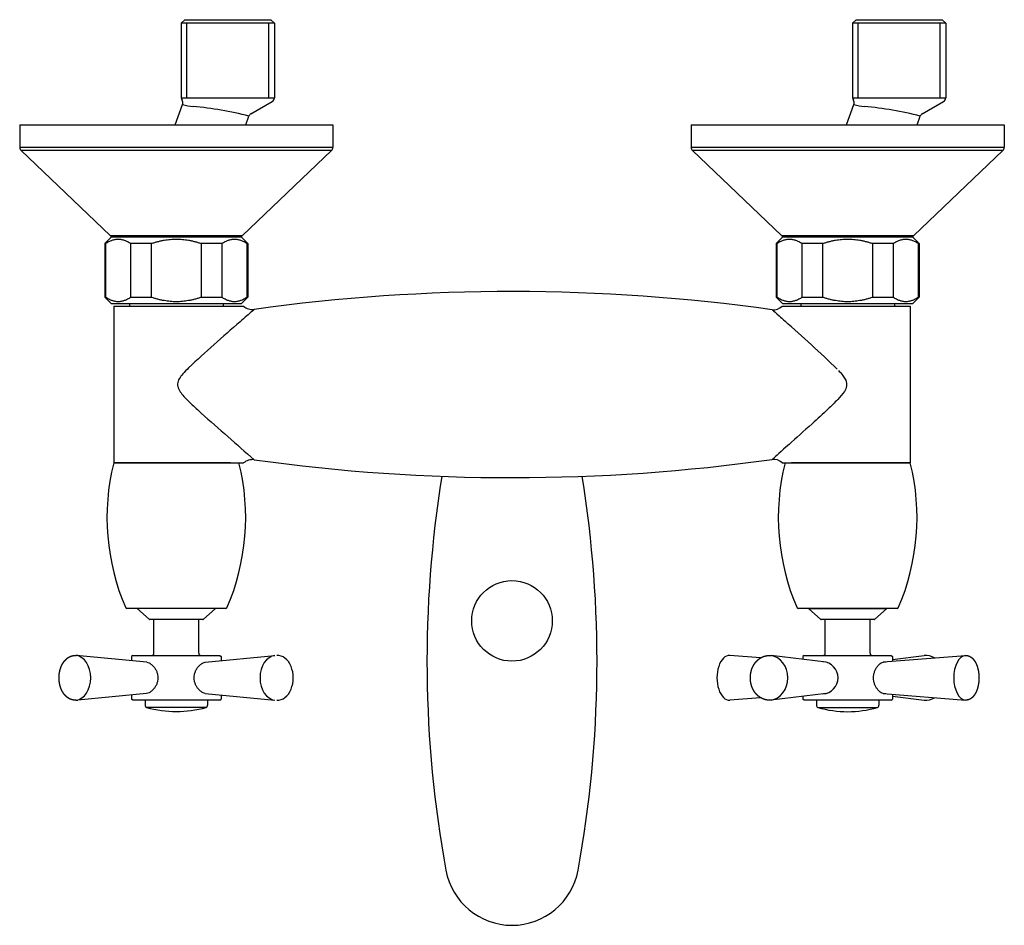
# Model space of a CAD drawing. Header units: millimetres. Extents: x -0.11 to 0.11, y -0.179 to 0.023.
import ezdxf

# ---------------------------------------------------------------- set-up
doc = ezdxf.new("R2010")
doc.units = ezdxf.units.MM
doc.layers.add('BLOCKS', color=3, linetype='Continuous')

msp = doc.modelspace()

# ---------------------------------------------------------------- linework, layer by layer
at = {"layer": 'BLOCKS'}
for p, q in [((-0.07310000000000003, 0.02349999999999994), (-0.07390000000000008, 0.0227000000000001)), ((-0.05310000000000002, 0.0227000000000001), (-0.07389999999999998, 0.0227000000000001)), ((-0.07389999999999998, 0.0227000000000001), (-0.07389999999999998, 0.006077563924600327)), ((-0.07310000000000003, 0.02349999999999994), (-0.05389999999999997, 0.02349999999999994)), ((-0.07267200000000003, 0.006077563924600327), (-0.07267200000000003, 0.0227000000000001)), ((-0.05432799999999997, 0.006077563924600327), (-0.05432799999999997, 0.0227000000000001)), ((-0.05389999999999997, 0.02349999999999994), (-0.05310000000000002, 0.0227000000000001)), ((-0.05310000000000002, 0.0227000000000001), (-0.05310000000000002, 0.006077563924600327)), ((0.07690000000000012, 0.02349999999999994), (0.07609999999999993, 0.0227000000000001)), ((0.07609999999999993, 0.0227000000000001), (0.07609999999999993, 0.006077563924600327)), ((0.09690000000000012, 0.0227000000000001), (0.07609999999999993, 0.0227000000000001)), ((0.07690000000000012, 0.02349999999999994), (0.09609999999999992, 0.02349999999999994)), ((0.07732799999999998, 0.006077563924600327), (0.07732799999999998, 0.0227000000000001)), ((0.095672, 0.006077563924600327), (0.095672, 0.0227000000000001)), ((0.09609999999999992, 0.02349999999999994), (0.09690000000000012, 0.0227000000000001)), ((0.09690000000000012, 0.0227000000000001), (0.09690000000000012, 0.006077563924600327)), ((-0.07528778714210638, 0), (-0.07359225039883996, 0.00457057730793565)), ((-0.07389999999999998, 0.006077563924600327), (-0.05310000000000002, 0.006077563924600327)), ((-0.05833762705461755, 0.002478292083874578), (-0.05360027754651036, 0.00521137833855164)), ((0.07471221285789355, 0), (0.07640774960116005, 0.00457057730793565)), ((0.07609999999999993, 0.006077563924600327), (0.09690000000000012, 0.006077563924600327)), ((0.09166237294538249, 0.002478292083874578), (0.09639972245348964, 0.00521137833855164)), ((-0.11, 0), (-0.11, -0.005)), ((-0.11, 0), (-0.04, 0)), ((-0.05950253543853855, 0), (-0.05877547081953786, 0.001959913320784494)), ((-0.04, 0), (-0.04, -0.005)), ((0.04, 0), (0.04, -0.005)), ((0.04, 0), (0.11, 0)), ((0.0904974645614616, 0), (0.091224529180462, 0.001959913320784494)), ((0.11, 0), (0.11, -0.005)), ((-0.11, -0.005), (-0.04, -0.005)), ((-0.04030945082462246, -0.005723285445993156), (-0.1096905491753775, -0.005723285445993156)), ((-0.08978983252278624, -0.02472328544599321), (-0.1096905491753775, -0.005723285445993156)), ((-0.06021016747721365, -0.02472328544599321), (-0.04030945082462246, -0.005723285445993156)), ((0.04, -0.005), (0.11, -0.005)), ((0.06021016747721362, -0.02472328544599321), (0.04030945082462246, -0.005723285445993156)), ((0.1096905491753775, -0.005723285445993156), (0.04030945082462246, -0.005723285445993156)), ((0.08978983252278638, -0.02472328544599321), (0.1096905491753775, -0.005723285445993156)), ((-0.08950000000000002, -0.025), (-0.09100000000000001, -0.02650000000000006)), ((-0.08978983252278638, -0.02472328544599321), (-0.06021016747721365, -0.02472328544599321)), ((-0.08950000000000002, -0.025), (-0.06050000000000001, -0.025)), ((-0.06050000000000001, -0.025), (-0.05899999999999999, -0.02650000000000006)), ((0.06049999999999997, -0.025), (0.05899999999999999, -0.02650000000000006)), ((0.06021016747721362, -0.02472328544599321), (0.08978983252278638, -0.02472328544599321)), ((0.06049999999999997, -0.025), (0.08950000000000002, -0.025)), ((0.08950000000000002, -0.025), (0.09100000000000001, -0.02650000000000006)), ((-0.0907742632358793, -0.02650000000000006), (-0.09100000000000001, -0.02650000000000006)), ((-0.09100000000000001, -0.02650000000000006), (-0.09100000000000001, -0.03849999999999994)), ((-0.0907742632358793, -0.03849999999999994), (-0.0907742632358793, -0.02650000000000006)), ((-0.08056776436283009, -0.02650000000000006), (-0.08520649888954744, -0.02650000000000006)), ((-0.08520649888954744, -0.02650000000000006), (-0.08520649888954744, -0.03849999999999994)), ((-0.08056776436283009, -0.03849999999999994), (-0.08056776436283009, -0.02650000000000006)), ((-0.06479350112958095, -0.02650000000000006), (-0.06943223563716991, -0.02650000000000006)), ((-0.06943223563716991, -0.02650000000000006), (-0.06943223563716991, -0.03849999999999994)), ((-0.06479350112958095, -0.03849999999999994), (-0.06479350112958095, -0.02650000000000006)), ((-0.05899999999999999, -0.02650000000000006), (-0.05922573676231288, -0.02650000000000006)), ((-0.05922573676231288, -0.02650000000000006), (-0.05922573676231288, -0.03849999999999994)), ((-0.05899999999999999, -0.02650000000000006), (-0.05899999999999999, -0.03849999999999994)), ((0.05922573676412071, -0.02650000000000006), (0.05899999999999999, -0.02650000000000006)), ((0.05899999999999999, -0.02650000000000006), (0.05899999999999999, -0.03849999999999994)), ((0.05922573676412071, -0.03849999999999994), (0.05922573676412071, -0.02650000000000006)), ((0.06943223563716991, -0.02650000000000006), (0.06479350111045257, -0.02650000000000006)), ((0.06479350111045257, -0.02650000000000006), (0.06479350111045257, -0.03849999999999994)), ((0.06943223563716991, -0.03849999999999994), (0.06943223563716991, -0.02650000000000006)), ((0.08056776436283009, -0.02650000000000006), (0.08056776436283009, -0.03849999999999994)), ((0.0852064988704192, -0.02650000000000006), (0.08056776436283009, -0.02650000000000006)), ((0.0852064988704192, -0.03849999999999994), (0.0852064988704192, -0.02650000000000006)), ((0.09100000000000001, -0.02650000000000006), (0.09077426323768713, -0.02650000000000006)), ((0.09077426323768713, -0.02650000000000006), (0.09077426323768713, -0.03849999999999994)), ((0.09100000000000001, -0.02650000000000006), (0.09100000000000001, -0.03849999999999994)), ((-0.09100000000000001, -0.03849999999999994), (-0.0907742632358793, -0.03849999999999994)), ((-0.08950000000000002, -0.04), (-0.09100000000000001, -0.03849999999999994)), ((-0.08520649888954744, -0.03849999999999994), (-0.08056776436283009, -0.03849999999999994)), ((-0.06943223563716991, -0.03849999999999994), (-0.06479350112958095, -0.03849999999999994)), ((-0.06050000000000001, -0.04), (-0.05899999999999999, -0.03849999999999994)), ((-0.05922573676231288, -0.03849999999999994), (-0.05899999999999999, -0.03849999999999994)), ((0.05899999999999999, -0.03849999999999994), (0.05922573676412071, -0.03849999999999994)), ((0.06049999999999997, -0.04), (0.05899999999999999, -0.03849999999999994)), ((0.06479350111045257, -0.03849999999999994), (0.06943223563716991, -0.03849999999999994)), ((0.08056776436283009, -0.03849999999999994), (0.0852064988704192, -0.03849999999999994)), ((0.08950000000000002, -0.04), (0.09100000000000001, -0.03849999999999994)), ((0.09077426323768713, -0.03849999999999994), (0.09100000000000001, -0.03849999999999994)), ((-0.06050000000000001, -0.04), (-0.08950000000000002, -0.04)), ((-0.08899999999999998, -0.04050000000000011), (-0.0628657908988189, -0.04050000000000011)), ((-0.08899999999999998, -0.04050000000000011), (-0.08899999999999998, -0.07550000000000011)), ((-0.0855, -0.04), (-0.0855, -0.04050000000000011)), ((-0.0645, -0.04), (-0.0645, -0.04050000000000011)), ((-0.06286579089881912, -0.04049999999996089), (-0.06075000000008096, -0.04049999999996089)), ((-0.06075000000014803, -0.04050000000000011), (-0.05996462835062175, -0.04050000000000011)), ((0.06033995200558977, -0.04050000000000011), (0.06100000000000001, -0.04050000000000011)), ((0.08950000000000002, -0.04), (0.06049999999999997, -0.04)), ((0.06100000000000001, -0.04050000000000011), (0.06243405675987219, -0.04050000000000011)), ((0.0624340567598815, -0.04050000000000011), (0.08899999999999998, -0.04050000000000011)), ((0.06450000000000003, -0.04), (0.06450000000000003, -0.04050000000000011)), ((0.08549999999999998, -0.04), (0.08549999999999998, -0.04050000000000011)), ((0.08899999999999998, -0.04050000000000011), (0.08899999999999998, -0.07550000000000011)), ((-0.08899999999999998, -0.07550000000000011), (-0.06286579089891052, -0.07550000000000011)), ((-0.06286579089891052, -0.07550000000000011), (-0.08899999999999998, -0.07550000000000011)), ((-0.06286579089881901, -0.0755000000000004), (-0.05996462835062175, -0.0755000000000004)), ((0.06033995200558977, -0.07550000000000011), (0.06243405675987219, -0.07550000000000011)), ((0.08899999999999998, -0.07550000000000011), (0.06243405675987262, -0.07550000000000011)), ((0.06243405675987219, -0.07550000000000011), (0.08899999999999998, -0.07550000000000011)), ((-0.0639136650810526, -0.1079999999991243), (-0.08608633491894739, -0.1079999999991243)), ((-0.08107151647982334, -0.1104349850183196), (-0.08367848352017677, -0.1080650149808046)), ((-0.06892848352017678, -0.1104349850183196), (-0.06632151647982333, -0.1080650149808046)), ((0.08608633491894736, -0.1079999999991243), (0.06391366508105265, -0.1079999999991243)), ((0.08367848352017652, -0.1080650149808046), (0.06632151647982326, -0.1080650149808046)), ((0.06892848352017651, -0.1104349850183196), (0.06632151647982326, -0.1080650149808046)), ((0.0810715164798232, -0.1104349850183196), (0.08367848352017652, -0.1080650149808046)), ((-0.06909665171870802, -0.1105000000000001), (-0.08090334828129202, -0.1105000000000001)), ((-0.08000000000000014, -0.118), (-0.08000000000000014, -0.1105000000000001)), ((-0.07000000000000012, -0.118), (-0.07000000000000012, -0.1105000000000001)), ((0.08090334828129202, -0.1105000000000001), (0.06909665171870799, -0.1105000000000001)), ((0.07000000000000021, -0.118), (0.07000000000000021, -0.1105000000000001)), ((0.08000000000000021, -0.118), (0.08000000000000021, -0.1105000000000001)), ((-0.08159040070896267, -0.1199765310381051), (-0.09739316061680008, -0.1185203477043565)), ((-0.08475000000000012, -0.1184999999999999), (-0.08500000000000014, -0.11875)), ((-0.08500000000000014, -0.11875), (-0.08500000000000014, -0.119662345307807)), ((-0.08475000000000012, -0.1184999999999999), (-0.06525000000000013, -0.1184999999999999)), ((-0.06853737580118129, -0.1199781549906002), (-0.05297910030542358, -0.1185210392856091)), ((-0.06525000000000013, -0.1184999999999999), (-0.06500000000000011, -0.11875)), ((-0.06500000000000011, -0.11875), (-0.06500000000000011, -0.1196468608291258)), ((0.0555440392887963, -0.1190557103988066), (0.0486704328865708, -0.1185146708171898)), ((0.07021523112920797, -0.1200051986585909), (0.05787680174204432, -0.1185344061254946)), ((0.0652500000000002, -0.1184999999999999), (0.06500000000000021, -0.11875)), ((0.06500000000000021, -0.11875), (0.06500000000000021, -0.1193835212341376)), ((0.0652500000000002, -0.1184999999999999), (0.08475000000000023, -0.1184999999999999)), ((0.08295105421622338, -0.1199612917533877), (0.1013295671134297, -0.1185146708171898)), ((0.08475000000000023, -0.1184999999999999), (0.08500000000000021, -0.11875)), ((0.08500000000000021, -0.1193835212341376), (0.0921231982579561, -0.1185344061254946)), ((0.08500000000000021, -0.11875), (0.08500000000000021, -0.1198000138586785)), ((-0.08164278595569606, -0.1270387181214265), (-0.09702089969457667, -0.1284789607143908)), ((-0.08500000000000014, -0.1273376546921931), (-0.08500000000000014, -0.12825)), ((-0.06853737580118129, -0.1270218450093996), (-0.05297910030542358, -0.1284789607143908)), ((-0.06500000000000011, -0.1273531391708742), (-0.06500000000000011, -0.12825)), ((0.07021523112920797, -0.1269948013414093), (0.05787680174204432, -0.1284655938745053)), ((0.08295105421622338, -0.1270387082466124), (0.1013295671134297, -0.1284853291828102)), ((0.08500000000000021, -0.1271999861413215), (0.08500000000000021, -0.12825)), ((-0.08475000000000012, -0.1284999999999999), (-0.08500000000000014, -0.12825)), ((-0.06525000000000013, -0.1284999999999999), (-0.08475000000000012, -0.1284999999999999)), ((-0.08200000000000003, -0.1285000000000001), (-0.08200000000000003, -0.129632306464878)), ((-0.068, -0.1285000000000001), (-0.068, -0.129632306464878)), ((-0.06525000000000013, -0.1284999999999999), (-0.06500000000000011, -0.12825)), ((0.0555440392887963, -0.1279442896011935), (0.0486704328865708, -0.1284853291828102)), ((0.06500000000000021, -0.1276164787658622), (0.06500000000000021, -0.12825)), ((0.0652500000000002, -0.1284999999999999), (0.06500000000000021, -0.12825)), ((0.08475000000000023, -0.1284999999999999), (0.0652500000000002, -0.1284999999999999)), ((0.06799999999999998, -0.1285000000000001), (0.06799999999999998, -0.129632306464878)), ((0.08200000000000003, -0.1285000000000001), (0.08200000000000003, -0.129632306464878)), ((0.08475000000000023, -0.1284999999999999), (0.08500000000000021, -0.12825)), ((0.08500000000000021, -0.1276164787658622), (0.0921231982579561, -0.1284655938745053)), ((-0.0683688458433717, -0.1301147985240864), (-0.08163115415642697, -0.1301147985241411)), ((0.06836884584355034, -0.1301147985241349), (0.0816311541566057, -0.1301147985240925))]:
    msp.add_line(p, q, dxfattribs=at)
msp.add_circle((-1.4210854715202e-16, -0.1107789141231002), 0.009000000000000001, dxfattribs=at)
for centre, radius, start, end in [((-0.07289999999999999, 0.006077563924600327), 0.001, 180, 215.4217033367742), ((-0.0745348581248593, 0.004917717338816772), 0.001004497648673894, 339.7824463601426, 35.28602782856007), ((-0.06951317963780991, 0.0190801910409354), 0.01507208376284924, 254.2977958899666, 263.3913370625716), ((-0.05410000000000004, 0.006077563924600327), 0.001, 299.9816393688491, 0), ((0.07709999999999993, 0.006077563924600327), 0.001, 180, 215.4217033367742), ((0.0754651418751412, 0.004917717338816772), 0.001004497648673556, 339.7824463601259, 35.28602782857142), ((0.08048682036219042, 0.01908019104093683), 0.01507208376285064, 254.2977958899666, 263.3913370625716), ((0.09590000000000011, 0.006077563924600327), 0.001, 299.9816393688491, 0), ((-0.07859379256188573, -0.07581788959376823), 0.08026302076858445, 75.70483633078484, 84.74870211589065), ((-0.05783200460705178, 0.001607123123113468), 0.001007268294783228, 120.1306818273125, 159.4977283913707), ((0.07140620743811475, -0.07581788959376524), 0.0802630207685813, 75.70483633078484, 84.74870211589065), ((0.0921679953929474, 0.001607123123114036), 0.001007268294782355, 120.1306818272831, 159.4977283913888), ((-0.109, -0.005), 0.001, 180, 226.3264034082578), ((-0.04100000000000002, -0.005), 0.001, 313.6735965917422, 0), ((0.04100000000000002, -0.005), 0.001, 180, 226.3264034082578), ((0.109, -0.005), 0.001, 313.6735965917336, 0), ((-0.08909928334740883, -0.02400000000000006), 0.001, 226.3264034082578, 270), ((-0.06090071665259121, -0.02400000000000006), 0.001, 270, 313.6735965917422), ((0.06090071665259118, -0.02400000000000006), 0.001, 226.3264034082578, 270), ((0.08909928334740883, -0.02400000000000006), 0.0009999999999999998, 270, 313.6735965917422), ((0, -0.4555000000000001), 0.4182789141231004, 82.00840228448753, 97.91338919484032), ((-0.057997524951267, -0.03822443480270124), 0.003007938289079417, 229.1583537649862, 277.8447782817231), ((0.05849908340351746, -0.03880493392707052), 0.002502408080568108, 262.0373343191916, 317.3612256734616), ((0.2153810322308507, -0.364864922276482), 0.4233453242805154, 130.7123093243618, 132.8038640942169), ((-0.1675430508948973, -0.3042007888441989), 0.3464473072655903, 46.10352433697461, 48.72491091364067), ((1.224959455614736, 1.395510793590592), 1.951083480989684, 228.4393050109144, 228.901853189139), ((-0.05799752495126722, -0.07777556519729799), 0.003007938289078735, 82.1552217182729, 130.8416462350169), ((0, 0.3394999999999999), 0.4182789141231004, 262.0866108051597, 277.9915977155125), ((0.05849908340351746, -0.07719506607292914), 0.002502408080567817, 42.6387743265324, 97.96266568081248), ((-0.03998360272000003, -0.08771880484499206), 0.05051639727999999, 166.0025923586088, 203.4844842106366), ((-0.1100163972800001, -0.08771880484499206), 0.05051639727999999, 336.5155157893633, 13.99740764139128), ((0.1100163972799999, -0.08771880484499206), 0.05051639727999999, 166.0025923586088, 203.4844842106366), ((0.03998360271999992, -0.08771880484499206), 0.05051639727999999, 336.5155157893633, 13.99740764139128), ((0.2392823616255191, -0.1198442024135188), 0.2582823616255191, 170.7855465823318, 190.4042113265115), ((0.000285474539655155, -0.07877881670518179), 0.016, 178.9431987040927, 179.9999999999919), ((-0.2392823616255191, -0.1198442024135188), 0.2582823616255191, 349.5957886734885, 9.21445341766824), ((-0.08608633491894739, -0.1077499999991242), 0.00025, 203.4844842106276, 270), ((-0.083846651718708, -0.1082499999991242), 0.00025, 47.72631098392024, 90), ((-0.066153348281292, -0.1082499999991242), 0.00025, 90, 132.2736890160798), ((-0.0639136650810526, -0.1077499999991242), 0.00025, 270, 336.5155157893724), ((0.06391366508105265, -0.1077499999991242), 0.00025, 203.484484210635, 270), ((0.066153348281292, -0.1082499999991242), 0.00025, 47.72631098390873, 90), ((0.083846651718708, -0.1082499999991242), 0.00025, 90, 132.2736890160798), ((0.08608633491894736, -0.1077499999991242), 0.00025, 270, 336.5155157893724), ((-0.08090334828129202, -0.1102500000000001), 0.00025, 227.7263109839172, 270), ((-0.06909665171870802, -0.1102500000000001), 0.00025, 270, 312.2736890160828), ((0.06909665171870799, -0.1102500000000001), 0.00025, 227.7263109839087, 270), ((0.08090334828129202, -0.1102500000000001), 0.00025, 270, 312.2736890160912), ((-0.09726672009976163, -0.1211797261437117), 0.002670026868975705, 84.71748937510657, 93.96214129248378), ((-0.08050000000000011, -0.118), 0.0005, 270, 0), ((-0.0695000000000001, -0.118), 0.0005, 180, 270), ((0.06950000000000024, -0.118), 0.0005, 270, 0), ((0.08050000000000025, -0.118), 0.0005, 180, 270), ((0.06923773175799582, -0.1234999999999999), 0.003607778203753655, 273.7630105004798, 86.23698949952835), ((-0.09726695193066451, -0.1257994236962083), 0.002690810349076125, 266.0735548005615, 275.2465516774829), ((-0.08149999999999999, -0.129632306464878), 0.0005000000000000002, 180, 254.7929265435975), ((-0.06850000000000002, -0.129632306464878), 0.0005, 285.2070734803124, 0), ((0.06850000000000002, -0.129632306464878), 0.0005, 180, 254.7929265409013), ((0.08149999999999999, -0.129632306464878), 0.0005, 285.207073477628, 0), ((-0.07499999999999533, -0.1068357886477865), 0.02420505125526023, 254.100105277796, 285.8998947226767), ((0.07500000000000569, -0.1074670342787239), 0.02359858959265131, 253.6802283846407, 286.3197716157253), ((-1.4210854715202e-16, -0.1637789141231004), 0.015, 190.4042113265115, 270), ((-1.4210854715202e-16, -0.1637789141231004), 0.015, 270, 349.5957886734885)]:
    msp.add_arc(centre, radius, start, end, dxfattribs=at)
for centre, major_axis, ratio, start_param, end_param in [((-0.09725780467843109, -0.1234999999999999), (0, -0.004990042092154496), 0.7127733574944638, 3.074936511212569, 3.19274321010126), ((-0.09761889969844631, -0.1234999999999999), (0, -0.004990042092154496), 0.7013944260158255, 1.570796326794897, 3.077050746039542), ((-0.05274219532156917, -0.1234999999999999), (0, 0.004990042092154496), 0.7127733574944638, 0.06665614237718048, 3.074936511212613), ((-0.05238110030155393, -0.1234999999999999), (0, 0.004990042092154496), 0.7013944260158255, 3.093738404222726, 6.331039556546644), ((0.04855062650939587, -0.1234999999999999), (0, -0.004990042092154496), 0.5525490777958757, 3.098127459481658, 6.326650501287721), ((0.05746560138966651, -0.1234999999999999), (0, -0.004990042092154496), 0.8334803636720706, 1.570796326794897, 3.042563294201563), ((0.09253439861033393, -0.1234999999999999), (0, 0.004990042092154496), 0.8334803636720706, 5.810190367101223, 6.382214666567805), ((0.1014493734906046, -0.1234999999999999), (0, 0.004990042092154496), 0.5525490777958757, 0.04346519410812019, 3.098127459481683), ((-0.09761889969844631, -0.1234999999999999), (0, -0.004990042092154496), 0.7013944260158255, 0.06454190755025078, 1.570796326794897), ((0.05746560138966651, -0.1234999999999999), (0, -0.004990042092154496), 0.8334803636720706, 0.09902935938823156, 1.570796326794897), ((-0.09725780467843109, -0.1234999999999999), (0, -0.004990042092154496), 0.7127733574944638, 6.232034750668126, 6.34984144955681), ((0.09253439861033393, -0.1234999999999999), (0, 0.004990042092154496), 0.8334803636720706, 3.042563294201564, 3.614587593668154)]:
    msp.add_ellipse(centre, major_axis=major_axis, ratio=ratio, start_param=start_param, end_param=end_param, dxfattribs=at)
for points, weights in [([(-0.0907742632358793, -0.02650000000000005), (-0.08799038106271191, -0.02456250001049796), (-0.08520649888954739, -0.02650000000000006)], [1.435483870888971, 1.531182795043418, 1.43548387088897]), ([(-0.08056776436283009, -0.02650000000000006), (-0.07499999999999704, -0.02456249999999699), (-0.06943223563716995, -0.02650000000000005)], [1.435483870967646, 1.531182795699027, 1.435483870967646]), ([(-0.06479350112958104, -0.02650000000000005), (-0.06200961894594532, -0.0245624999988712), (-0.05922573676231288, -0.02650000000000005)], [1.43548387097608, 1.531182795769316, 1.435483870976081]), ([(0.05922573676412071, -0.02650000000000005), (0.06200961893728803, -0.02456250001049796), (0.06479350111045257, -0.02650000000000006)], [1.435483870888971, 1.531182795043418, 1.43548387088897]), ([(0.06943223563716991, -0.02650000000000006), (0.07500000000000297, -0.02456249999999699), (0.08056776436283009, -0.02650000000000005)], [1.435483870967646, 1.531182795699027, 1.435483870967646]), ([(0.0852064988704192, -0.02650000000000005), (0.08799038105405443, -0.0245624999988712), (0.09077426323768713, -0.02650000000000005)], [1.43548387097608, 1.531182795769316, 1.435483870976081]), ([(-0.08520649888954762, -0.03850000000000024), (-0.08799038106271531, -0.0404374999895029), (-0.09077426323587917, -0.03850000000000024)], [1.449596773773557, 1.546236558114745, 1.449596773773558]), ([(-0.06943223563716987, -0.03849999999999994), (-0.07500000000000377, -0.04043750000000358), (-0.08056776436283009, -0.03849999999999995)], [1.449596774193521, 1.546236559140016, 1.449596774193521]), ([(-0.05922573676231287, -0.03849999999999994), (-0.06200961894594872, -0.04043750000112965), (-0.06479350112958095, -0.03849999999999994)], [1.449596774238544, 1.546236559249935, 1.449596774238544]), ([(0.06479350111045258, -0.03850000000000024), (0.06200961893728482, -0.0404374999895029), (0.05922573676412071, -0.03850000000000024)], [1.449596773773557, 1.546236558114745, 1.449596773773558]), ([(0.08056776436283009, -0.03849999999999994), (0.07499999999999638, -0.04043750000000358), (0.06943223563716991, -0.03849999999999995)], [1.449596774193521, 1.546236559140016, 1.449596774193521]), ([(0.09077426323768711, -0.03849999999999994), (0.08799038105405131, -0.04043750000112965), (0.0852064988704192, -0.03849999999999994)], [1.449596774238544, 1.546236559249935, 1.449596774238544])]:
    msp.add_rational_spline(points, weights, degree=2, dxfattribs=at)
for points, degree, knots in [([(-0.05758697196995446, -0.04120422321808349), (-0.05759649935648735, -0.04121258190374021), (-0.05780110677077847, -0.04139159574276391), (-0.05875669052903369, -0.0422275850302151), (-0.05966112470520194, -0.04301845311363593), (-0.06074999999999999, -0.04397107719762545)], 3, [25.99391426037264, 25.99391426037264, 25.99391426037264, 25.99391426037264, 30.6283946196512, 30.6283946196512, 37.13155399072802, 37.13155399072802, 37.13155399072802, 37.13155399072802]), ([(0.05815243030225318, -0.04128321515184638), (0.05815378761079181, -0.04128442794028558), (0.05818761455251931, -0.04131465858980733), (0.0584602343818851, -0.0415582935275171), (0.05896436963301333, -0.04200880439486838), (0.06005899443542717, -0.04298716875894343), (0.06050710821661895, -0.04338765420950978), (0.06100000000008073, -0.04382842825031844)], 3, [172.4936547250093, 172.4936547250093, 172.4936547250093, 172.4936547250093, 174.3565574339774, 174.3565574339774, 179.8405366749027, 179.8405366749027, 182.8639050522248, 182.8639050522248, 182.8639050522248, 182.8639050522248]), ([(-0.07227821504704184, -0.0542632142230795), (-0.07272313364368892, -0.05470690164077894), (-0.07315230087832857, -0.05516156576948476), (-0.07412780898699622, -0.05630361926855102), (-0.07468138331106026, -0.05703741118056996), (-0.07480312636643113, -0.05867542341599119), (-0.07430325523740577, -0.05944901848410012), (-0.07315692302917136, -0.06086578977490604), (-0.07246187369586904, -0.06155180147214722), (-0.07098265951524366, -0.06297172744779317), (-0.07019243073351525, -0.06369273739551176), (-0.06941481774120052, -0.06439399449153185)], 3, [55.5458884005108, 55.5458884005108, 55.5458884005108, 55.5458884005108, 57.63281155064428, 57.63281155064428, 60.60631702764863, 60.60631702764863, 63.57982250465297, 63.57982250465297, 66.81047786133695, 66.81047786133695, 70.30618777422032, 70.30618777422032, 70.30618777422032, 70.30618777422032]), ([(0.07296270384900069, -0.05486463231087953), (0.07308072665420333, -0.05499174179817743), (0.0731970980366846, -0.05511975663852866), (0.07380348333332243, -0.05580633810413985), (0.07428360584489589, -0.05639303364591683), (0.07492475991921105, -0.05785253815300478), (0.0747408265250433, -0.05877118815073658), (0.07384566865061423, -0.06017830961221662), (0.07331615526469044, -0.06076467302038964), (0.07207685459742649, -0.06207163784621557), (0.07134344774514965, -0.06277666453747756), (0.06942499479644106, -0.06458722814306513), (0.06822330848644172, -0.0656797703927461), (0.06519707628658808, -0.06841815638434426), (0.0634208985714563, -0.07000611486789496), (0.06018226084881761, -0.07290330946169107), (0.05880768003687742, -0.07413120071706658), (0.05821439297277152, -0.07466141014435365), (0.05815811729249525, -0.07471170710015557), (0.05815243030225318, -0.07471678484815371)], 3, [67.10536075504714, 67.10536075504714, 67.10536075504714, 67.10536075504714, 67.67491206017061, 67.67491206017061, 70.12843116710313, 70.12843116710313, 73.16985064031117, 73.16985064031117, 75.75784596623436, 75.75784596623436, 79.07681057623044, 79.07681057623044, 84.38715395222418, 84.38715395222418, 92.88370335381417, 92.88370335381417, 102.5237834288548, 102.5237834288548, 104.9960360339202, 104.9960360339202, 104.9960360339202, 104.9960360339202]), ([(-0.09739316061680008, -0.1284796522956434), (-0.09750527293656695, -0.1284875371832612), (-0.09761753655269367, -0.1284905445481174), (-0.09772981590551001, -0.1284886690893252), (-0.09784197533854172, -0.1284819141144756), (-0.09795387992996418, -0.1284702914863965), (-0.0980653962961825, -0.1284538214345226), (-0.09817639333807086, -0.1284325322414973), (-0.09828674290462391, -0.1284064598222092), (-0.09839632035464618, -0.1283756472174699), (-0.09850500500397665, -0.1283401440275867), (-0.09861418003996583, -0.1282994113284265), (-0.09872220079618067, -0.1282539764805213), (-0.09882895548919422, -0.128203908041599), (-0.0989343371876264, -0.1281492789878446), (-0.09903824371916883, -0.128090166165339), (-0.09914057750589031, -0.1280266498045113), (-0.09924124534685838, -0.1279588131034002), (-0.09934015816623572, -0.1278867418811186), (-0.09943723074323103, -0.1278105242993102), (-0.09953238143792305, -0.1277302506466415), (-0.09962870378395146, -0.1276430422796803), (-0.09972280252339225, -0.1275516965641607), (-0.0998145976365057, -0.1274563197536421), (-0.09990401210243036, -0.1273570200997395), (-0.09999097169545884, -0.1272539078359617), (-0.1000754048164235, -0.1271470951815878), (-0.100157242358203, -0.1270366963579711), (-0.1002364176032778, -0.1269228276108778), (-0.1003128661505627, -0.1268056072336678), (-0.100386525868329, -0.1266851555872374), (-0.1004520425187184, -0.1265711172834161), (-0.1005150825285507, -0.1264545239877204), (-0.1005756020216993, -0.1263354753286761), (-0.1006335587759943, -0.1262140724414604), (-0.1006889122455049, -0.1260904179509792), (-0.1007416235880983, -0.1259646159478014), (-0.1007916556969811, -0.1258367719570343), (-0.1008389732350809, -0.1257069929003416), (-0.1008835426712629, -0.1255753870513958), (-0.1009253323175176, -0.1254420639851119), (-0.1009643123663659, -0.125307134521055), (-0.101000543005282, -0.1251703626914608), (-0.1010338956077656, -0.1250322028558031), (-0.1010643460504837, -0.1248927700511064), (-0.1010918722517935, -0.1247521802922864), (-0.1011164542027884, -0.1246105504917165), (-0.1011380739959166, -0.1244679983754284), (-0.1011567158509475, -0.1243246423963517), (-0.1011723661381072, -0.1241806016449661), (-0.1011850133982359, -0.1240359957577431), (-0.1011946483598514, -0.1238909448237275), (-0.1012012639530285, -0.1237455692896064), (-0.1012048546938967, -0.1236000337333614), (-0.1012054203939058, -0.1234544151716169), (-0.1012029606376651, -0.123308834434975), (-0.1011974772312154, -0.1231634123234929), (-0.1011889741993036, -0.1230182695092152), (-0.1011774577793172, -0.12287352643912), (-0.1011629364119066, -0.1227293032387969), (-0.1011454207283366, -0.1225857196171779), (-0.101124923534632, -0.1224428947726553), (-0.1011014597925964, -0.1223009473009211), (-0.1010750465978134, -0.1221599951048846), (-0.1010456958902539, -0.122020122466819), (-0.1010134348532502, -0.121881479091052), (-0.1009782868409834, -0.121744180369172), (-0.1009402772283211, -0.1216083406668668), (-0.1008994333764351, -0.1214740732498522), (-0.1008557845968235, -0.1213414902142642), (-0.1008093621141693, -0.1212107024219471), (-0.1007601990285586, -0.1210818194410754), (-0.100708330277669, -0.1209549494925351), (-0.1006537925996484, -0.1208301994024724), (-0.1005966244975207, -0.120707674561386), (-0.1005369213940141, -0.1205875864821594), (-0.1004746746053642, -0.120469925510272), (-0.100409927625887, -0.1203547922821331), (-0.1003427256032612, -0.1202422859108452), (-0.1002731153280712, -0.1201325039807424), (-0.1002011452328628, -0.1200255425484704), (-0.1001268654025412, -0.1199214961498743), (-0.1000503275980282, -0.1198204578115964), (-0.09997158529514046, -0.1197225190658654), (-0.09989069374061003, -0.1196277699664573), (-0.09980771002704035, -0.1195362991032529), (-0.099715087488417, -0.119440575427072), (-0.0996201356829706, -0.1193489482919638), (-0.0995229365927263, -0.1192615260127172), (-0.0994235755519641, -0.1191784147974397), (-0.09932214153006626, -0.1190997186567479), (-0.09921872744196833, -0.119025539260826), (-0.09911343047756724, -0.1189559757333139), (-0.09900635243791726, -0.1188911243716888), (-0.09889760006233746, -0.1188310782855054), (-0.09878728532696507, -0.1187759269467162), (-0.09867901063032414, -0.1187272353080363), (-0.09856949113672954, -0.1186832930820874), (-0.09845884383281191, -0.1186441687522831), (-0.09834719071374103, -0.1186099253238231), (-0.09823465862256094, -0.1185806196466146), (-0.09812137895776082, -0.1185563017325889), (-0.0980074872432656, -0.1185370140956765), (-0.09789312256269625, -0.1185227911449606), (-0.09777842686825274, -0.1185136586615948), (-0.09766354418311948, -0.1185096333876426), (-0.09757334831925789, -0.118510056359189), (-0.09748319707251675, -0.118513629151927), (-0.09739316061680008, -0.1185203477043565)], 1, [3.077050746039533, 3.077050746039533, 3.1075537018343, 3.138056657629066, 3.168559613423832, 3.199062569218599, 3.229565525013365, 3.260068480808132, 3.290571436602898, 3.321074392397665, 3.351577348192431, 3.382080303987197, 3.41301025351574, 3.443940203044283, 3.474870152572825, 3.505800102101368, 3.53673005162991, 3.567660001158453, 3.598589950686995, 3.629519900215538, 3.660449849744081, 3.691379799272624, 3.723375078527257, 3.755370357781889, 3.787365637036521, 3.819360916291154, 3.851356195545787, 3.883351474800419, 3.915346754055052, 3.947342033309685, 3.979337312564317, 4.01133259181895, 4.04088976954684, 4.070446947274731, 4.100004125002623, 4.129561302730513, 4.159118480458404, 4.188675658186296, 4.218232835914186, 4.247790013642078, 4.277347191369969, 4.306904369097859, 4.336461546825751, 4.366093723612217, 4.395725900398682, 4.425358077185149, 4.454990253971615, 4.484622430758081, 4.514254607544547, 4.543886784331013, 4.573518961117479, 4.603151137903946, 4.63278331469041, 4.662415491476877, 4.692038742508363, 4.721661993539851, 4.751285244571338, 4.780908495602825, 4.810531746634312, 4.840154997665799, 4.869778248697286, 4.899401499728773, 4.92902475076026, 4.958648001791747, 4.988271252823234, 5.017901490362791, 5.047531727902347, 5.077161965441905, 5.106792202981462, 5.136422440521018, 5.166052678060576, 5.195682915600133, 5.225313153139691, 5.254943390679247, 5.284573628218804, 5.314203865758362, 5.34380731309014, 5.373410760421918, 5.403014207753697, 5.432617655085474, 5.462221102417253, 5.491824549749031, 5.521427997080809, 5.551031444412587, 5.580634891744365, 5.610238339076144, 5.639841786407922, 5.672060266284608, 5.704278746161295, 5.73649722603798, 5.768715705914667, 5.800934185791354, 5.83315266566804, 5.865371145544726, 5.897589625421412, 5.929808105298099, 5.962026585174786, 5.993246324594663, 6.024466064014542, 6.055685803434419, 6.086905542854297, 6.118125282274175, 6.149345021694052, 6.18056476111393, 6.211784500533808, 6.243004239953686, 6.274223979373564, 6.298725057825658, 6.323226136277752, 6.347727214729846, 6.347727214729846]), ([(0.05787680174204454, -0.1284655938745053), (0.05774402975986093, -0.1284789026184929), (0.05761094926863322, -0.1284872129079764), (0.05747770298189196, -0.1284905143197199), (0.0573444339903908, -0.1284888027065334), (0.05721128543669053, -0.1284820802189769), (0.05707840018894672, -0.1284703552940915), (0.05694592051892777, -0.1284536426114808), (0.05681398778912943, -0.1284319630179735), (0.0566827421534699, -0.1284053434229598), (0.05655232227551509, -0.1283738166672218), (0.05642251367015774, -0.1283373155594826), (0.05629380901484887, -0.1282959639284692), (0.05616634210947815, -0.1282498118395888), (0.05604024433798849, -0.1281989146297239), (0.05591564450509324, -0.1281433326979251), (0.05579266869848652, -0.1280831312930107), (0.05567144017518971, -0.1280183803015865), (0.05555207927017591, -0.127949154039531), (0.05543470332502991, -0.1278755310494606), (0.05531942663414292, -0.127797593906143), (0.05520494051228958, -0.1277143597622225), (0.05509283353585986, -0.1276268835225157), (0.05498321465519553, -0.1275352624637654), (0.05487618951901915, -0.1274395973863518), (0.05477186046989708, -0.1273399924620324), (0.05467032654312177, -0.1272365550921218), (0.05457168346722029, -0.1271293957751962), (0.05447602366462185, -0.1270186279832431), (0.05438343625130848, -0.1269043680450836), (0.05429400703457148, -0.1267867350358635), (0.05420688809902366, -0.1266645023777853), (0.0541231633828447, -0.1265390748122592), (0.05404291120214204, -0.1264105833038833), (0.05396620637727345, -0.1262791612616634), (0.05389312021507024, -0.1261449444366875), (0.05382372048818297, -0.1260080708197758), (0.05375807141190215, -0.1258686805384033), (0.05369623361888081, -0.1257269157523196), (0.05363826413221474, -0.1255829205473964), (0.05358421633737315, -0.1254368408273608), (0.05353829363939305, -0.1253016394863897), (0.05349572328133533, -0.1251649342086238), (0.05345653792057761, -0.1250268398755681), (0.05342076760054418, -0.1248874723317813), (0.05338843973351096, -0.1247469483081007), (0.05335957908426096, -0.1246053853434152), (0.05333420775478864, -0.124462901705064), (0.05331234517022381, -0.1243196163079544), (0.05329400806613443, -0.1241756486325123), (0.05327921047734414, -0.1240311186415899), (0.05326796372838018, -0.1238861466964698), (0.0532602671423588, -0.1237406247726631), (0.05325614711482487, -0.1235949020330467), (0.05325560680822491, -0.1234491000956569), (0.05325864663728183, -0.1233033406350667), (0.0532652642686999, -0.1231577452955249), (0.05327545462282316, -0.1230124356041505), (0.05328920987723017, -0.1228675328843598), (0.0533065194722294, -0.1227231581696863), (0.05332737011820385, -0.1225794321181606), (0.05335174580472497, -0.1224364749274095), (0.05337962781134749, -0.122294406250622), (0.05341097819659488, -0.1221534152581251), (0.05344578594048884, -0.1220135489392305), (0.05348402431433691, -0.1218749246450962), (0.0535256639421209, -0.1217376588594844), (0.05357067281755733, -0.1216018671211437), (0.05361901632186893, -0.121467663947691), (0.05367065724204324, -0.121335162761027), (0.05372555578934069, -0.1212044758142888), (0.05378366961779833, -0.1210757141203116), (0.0538449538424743, -0.1209489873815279), (0.05390936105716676, -0.1208244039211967), (0.05397662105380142, -0.1207024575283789), (0.05404688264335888, -0.1205828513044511), (0.05412009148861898, -0.1204656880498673), (0.05419619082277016, -0.1203510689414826), (0.05427512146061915, -0.1202390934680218), (0.05435682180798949, -0.1201298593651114), (0.05444122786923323, -0.1200234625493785), (0.05452827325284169, -0.1199199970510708), (0.05461788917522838, -0.1198195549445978), (0.05471000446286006, -0.1197222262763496), (0.05480454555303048, -0.1196280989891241), (0.05491036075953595, -0.1195291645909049), (0.05501887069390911, -0.1194342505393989), (0.05512997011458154, -0.1193434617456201), (0.05524355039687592, -0.1192568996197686), (0.05535949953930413, -0.119174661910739), (0.05547770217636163, -0.1190968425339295), (0.05559803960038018, -0.119023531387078), (0.05572038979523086, -0.1189548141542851), (0.05584462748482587, -0.1188907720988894), (0.05597062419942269, -0.1188314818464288), (0.05609657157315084, -0.1187776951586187), (0.05622397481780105, -0.1187286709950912), (0.05635270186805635, -0.1186844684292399), (0.05648261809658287, -0.1186451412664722), (0.05661358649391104, -0.1186107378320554), (0.05674546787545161, -0.1185813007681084), (0.05687812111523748, -0.1185568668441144), (0.05701140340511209, -0.1185374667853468), (0.05714517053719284, -0.1185231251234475), (0.05727927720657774, -0.118513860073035), (0.05739888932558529, -0.118509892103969), (0.05751855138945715, -0.1185099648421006), (0.0576381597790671, -0.1185140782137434), (0.05775761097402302, -0.1185222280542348), (0.05787680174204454, -0.1185344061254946)], 1, [3.042563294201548, 3.042563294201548, 3.073915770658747, 3.105268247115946, 3.136620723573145, 3.167973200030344, 3.199325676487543, 3.230678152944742, 3.262030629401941, 3.293383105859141, 3.324735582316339, 3.356088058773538, 3.387525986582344, 3.418963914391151, 3.450401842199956, 3.481839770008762, 3.513277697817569, 3.544715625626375, 3.576153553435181, 3.607591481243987, 3.639029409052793, 3.670467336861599, 3.702304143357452, 3.734140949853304, 3.765977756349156, 3.797814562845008, 3.82965136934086, 3.861488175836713, 3.893324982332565, 3.925161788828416, 3.956998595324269, 3.988835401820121, 4.021022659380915, 4.053209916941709, 4.085397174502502, 4.117584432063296, 4.14977168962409, 4.181958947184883, 4.214146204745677, 4.246333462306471, 4.278520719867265, 4.310707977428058, 4.340124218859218, 4.369540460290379, 4.398956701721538, 4.428372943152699, 4.457789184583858, 4.487205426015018, 4.516621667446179, 4.546037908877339, 4.5754541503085, 4.604870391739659, 4.634286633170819, 4.663749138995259, 4.6932116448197, 4.72267415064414, 4.75213665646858, 4.78159916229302, 4.81106166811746, 4.840524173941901, 4.869986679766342, 4.899449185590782, 4.928911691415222, 4.958374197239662, 4.987821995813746, 5.017269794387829, 5.046717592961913, 5.076165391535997, 5.105613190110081, 5.135060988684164, 5.164508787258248, 5.193956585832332, 5.223404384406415, 5.252852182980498, 5.282299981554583, 5.311653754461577, 5.341007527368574, 5.37036130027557, 5.399715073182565, 5.42906884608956, 5.458422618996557, 5.487776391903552, 5.517130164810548, 5.546483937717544, 5.57583771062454, 5.605191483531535, 5.637214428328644, 5.669237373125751, 5.701260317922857, 5.733283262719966, 5.765306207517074, 5.797329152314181, 5.829352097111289, 5.861375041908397, 5.893397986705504, 5.925420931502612, 5.957025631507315, 5.988630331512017, 6.020235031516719, 6.051839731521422, 6.083444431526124, 6.115049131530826, 6.146653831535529, 6.178258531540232, 6.209863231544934, 6.241467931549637, 6.269617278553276, 6.297766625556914, 6.325915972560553, 6.354065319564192, 6.382214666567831, 6.382214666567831]), ([(0.1013295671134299, -0.1185146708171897), (0.1014181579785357, -0.1185100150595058), (0.1015068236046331, -0.1185099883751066), (0.1015954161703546, -0.1185145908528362), (0.1016837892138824, -0.1185238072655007), (0.101771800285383, -0.1185376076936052), (0.1018593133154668, -0.1185559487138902), (0.1019462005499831, -0.1185787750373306), (0.1020323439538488, -0.1186060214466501), (0.1021176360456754, -0.1186376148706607), (0.1022019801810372, -0.1186734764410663), (0.1022894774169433, -0.1187156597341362), (0.1023757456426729, -0.1187623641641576), (0.1024607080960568, -0.1188134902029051), (0.1025442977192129, -0.1188689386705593), (0.1026264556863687, -0.1189286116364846), (0.1027071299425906, -0.1189924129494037), (0.1027862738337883, -0.1190602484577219), (0.1028638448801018, -0.1191320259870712), (0.1029398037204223, -0.1192076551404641), (0.1030141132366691, -0.1192870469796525), (0.1030850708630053, -0.1193681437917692), (0.1031543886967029, -0.1194526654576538), (0.1032220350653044, -0.1195405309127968), (0.1032879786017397, -0.1196316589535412), (0.1033521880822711, -0.1197259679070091), (0.1034146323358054, -0.1198233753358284), (0.1034752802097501, -0.1199237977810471), (0.1035341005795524, -0.1200271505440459), (0.103591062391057, -0.1201333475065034), (0.1036461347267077, -0.1202423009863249), (0.1036992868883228, -0.1203539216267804), (0.1037509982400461, -0.1204692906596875), (0.1038006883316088, -0.1205871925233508), (0.1038483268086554, -0.1207075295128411), (0.1038938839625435, -0.1208302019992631), (0.1039373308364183, -0.1209551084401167), (0.1039786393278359, -0.121082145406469), (0.1040177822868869, -0.1212112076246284), (0.1040547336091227, -0.1213421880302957), (0.1040894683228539, -0.1214749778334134), (0.1041219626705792, -0.1216094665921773), (0.1041521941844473, -0.1217455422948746), (0.1041826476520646, -0.1218960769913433), (0.1042103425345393, -0.1220482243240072), (0.1042352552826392, -0.1222018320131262), (0.1042573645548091, -0.1223567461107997), (0.1042766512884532, -0.1225128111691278), (0.1042930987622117, -0.1226698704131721), (0.1043066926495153, -0.1228277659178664), (0.1043174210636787, -0.1229863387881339), (0.1043252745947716, -0.1231454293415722), (0.1043302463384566, -0.1233048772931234), (0.1043323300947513, -0.1234640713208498), (0.1043315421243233, -0.1236233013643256), (0.1043278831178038, -0.1237824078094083), (0.104321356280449, -0.1239412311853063), (0.1043119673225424, -0.1240996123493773), (0.1042997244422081, -0.124257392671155), (0.1042846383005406, -0.1244144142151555), (0.1042667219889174, -0.1245705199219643), (0.1042459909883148, -0.1247255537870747), (0.1042224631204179, -0.1248793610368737), (0.1041961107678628, -0.1250320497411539), (0.1041669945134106, -0.1251832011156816), (0.1041351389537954, -0.1253326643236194), (0.1041005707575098, -0.1254802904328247), (0.1040633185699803, -0.1256259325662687), (0.1040234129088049, -0.1257694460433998), (0.1039808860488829, -0.1259106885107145), (0.1039357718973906, -0.1260495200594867), (0.103888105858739, -0.1261858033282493), (0.1038379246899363, -0.1263194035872), (0.1037898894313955, -0.1264390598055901), (0.1037398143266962, -0.1265562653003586), (0.1036877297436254, -0.1266709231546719), (0.103633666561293, -0.1267829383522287), (0.1035776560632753, -0.1268922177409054), (0.1035197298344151, -0.1269986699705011), (0.1034599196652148, -0.1271022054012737), (0.1033982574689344, -0.1272027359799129), (0.1033347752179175, -0.1273001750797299), (0.1032695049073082, -0.1273944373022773), (0.1032024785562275, -0.1274854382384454), (0.1031338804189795, -0.1275729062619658), (0.1030635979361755, -0.1276569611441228), (0.1029916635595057, -0.1277375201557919), (0.1029181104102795, -0.1278145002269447), (0.102842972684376, -0.1278878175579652), (0.1027662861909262, -0.1279573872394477), (0.1026880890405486, -0.1280231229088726), (0.1026084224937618, -0.1280849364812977), (0.1025273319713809, -0.1281427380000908), (0.1024448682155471, -0.1281964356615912), (0.1023610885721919, -0.1282459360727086), (0.1022730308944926, -0.128292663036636), (0.1021837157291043, -0.1283346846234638), (0.1020932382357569, -0.1283718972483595), (0.1020017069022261, -0.1284042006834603), (0.1019092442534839, -0.1284315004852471), (0.1018159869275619, -0.1284537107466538), (0.101722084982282, -0.1284707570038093), (0.1016277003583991, -0.1284825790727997), (0.1015330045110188, -0.1284891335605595), (0.1014381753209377, -0.1284903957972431), (0.101383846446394, -0.1284887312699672), (0.1013295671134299, -0.1284853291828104)], 1, [6.239720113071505, 6.239720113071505, 6.268586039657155, 6.297451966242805, 6.326317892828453, 6.355183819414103, 6.384049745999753, 6.412915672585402, 6.441781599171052, 6.470647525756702, 6.499513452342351, 6.528379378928, 6.558706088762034, 6.589032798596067, 6.619359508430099, 6.649686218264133, 6.680012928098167, 6.710339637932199, 6.740666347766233, 6.770993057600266, 6.8013197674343, 6.831646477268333, 6.861268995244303, 6.890891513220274, 6.920514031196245, 6.950136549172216, 6.979759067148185, 7.009381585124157, 7.039004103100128, 7.068626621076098, 7.098249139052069, 7.12787165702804, 7.15749417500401, 7.18741745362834, 7.217340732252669, 7.247264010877, 7.277187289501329, 7.307110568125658, 7.337033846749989, 7.366957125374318, 7.396880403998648, 7.426803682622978, 7.456726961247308, 7.486650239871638, 7.519382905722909, 7.552115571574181, 7.584848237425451, 7.617580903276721, 7.650313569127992, 7.683046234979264, 7.715778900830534, 7.748511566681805, 7.781244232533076, 7.813976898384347, 7.846617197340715, 7.879257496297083, 7.91189779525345, 7.94453809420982, 7.977178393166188, 8.009818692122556, 8.042458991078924, 8.075099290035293, 8.107739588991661, 8.14037988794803, 8.173076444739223, 8.205773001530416, 8.238469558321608, 8.271166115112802, 8.303862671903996, 8.336559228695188, 8.36925578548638, 8.401952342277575, 8.434648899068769, 8.467345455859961, 8.497231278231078, 8.527117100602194, 8.55700292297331, 8.586888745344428, 8.616774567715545, 8.646660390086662, 8.67654621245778, 8.706432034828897, 8.736317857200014, 8.76620367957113, 8.796089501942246, 8.825909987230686, 8.855730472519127, 8.885550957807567, 8.915371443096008, 8.94519192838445, 8.97501241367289, 9.00483289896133, 9.034653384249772, 9.064473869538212, 9.094294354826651, 9.124114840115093, 9.154989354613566, 9.185863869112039, 9.216738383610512, 9.247612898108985, 9.278487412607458, 9.309361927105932, 9.340236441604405, 9.371110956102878, 9.401985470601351, 9.432859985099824, 9.450551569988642, 9.46824315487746, 9.46824315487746]), ([(-0.08159041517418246, -0.1199765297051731), (-0.08142496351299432, -0.1200225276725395), (-0.08125584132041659, -0.1200896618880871), (-0.0809115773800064, -0.12026855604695), (-0.08073645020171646, -0.1203830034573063), (-0.08040487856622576, -0.1206466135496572), (-0.08024848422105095, -0.1207957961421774), (-0.07996636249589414, -0.1211131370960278), (-0.07983066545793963, -0.121292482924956), (-0.07958703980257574, -0.1216835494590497), (-0.07947915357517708, -0.1218952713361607), (-0.07930360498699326, -0.122338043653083), (-0.07923585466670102, -0.1225694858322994), (-0.07914643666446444, -0.1230362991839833), (-0.07912481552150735, -0.1232716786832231), (-0.07912481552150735, -0.1234999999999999), (-0.07912481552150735, -0.123728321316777), (-0.07914643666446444, -0.1239637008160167), (-0.07923585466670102, -0.1244305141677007), (-0.07930360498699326, -0.1246619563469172), (-0.07947915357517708, -0.1251047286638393), (-0.07958703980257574, -0.1253164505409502), (-0.07983066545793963, -0.1257075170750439), (-0.07996636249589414, -0.1258868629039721), (-0.08024848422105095, -0.1262042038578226), (-0.08040487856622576, -0.1263533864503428), (-0.08073645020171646, -0.1266169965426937), (-0.0809115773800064, -0.1267314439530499), (-0.08125584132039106, -0.1269103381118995), (-0.08142496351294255, -0.1269774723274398), (-0.08164278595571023, -0.1270387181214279)], 3, [17.15887616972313, 17.15887616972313, 17.15887616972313, 17.15887616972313, 17.80289637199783, 17.80289637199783, 18.48741986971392, 18.48741986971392, 19.17194336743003, 19.17194336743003, 19.85690731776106, 19.85690731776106, 20.54187126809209, 20.54187126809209, 21.22683521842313, 21.22683521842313, 21.91179916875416, 21.91179916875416, 21.91179916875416, 22.5967631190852, 22.5967631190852, 23.28172706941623, 23.28172706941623, 23.96669101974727, 23.96669101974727, 24.6516549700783, 24.6516549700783, 25.3361784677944, 25.3361784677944, 26.0207019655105, 26.0207019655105, 26.66472216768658, 26.66472216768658, 26.66472216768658, 26.66472216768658]), ([(-0.0685373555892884, -0.1270218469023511), (-0.06870323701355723, -0.1269758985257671), (-0.06887253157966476, -0.1269093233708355), (-0.06921902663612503, -0.1267314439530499), (-0.06939613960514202, -0.1266169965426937), (-0.0697312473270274, -0.1263533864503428), (-0.06988919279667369, -0.1262042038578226), (-0.07017397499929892, -0.1258868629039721), (-0.070310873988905, -0.1257075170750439), (-0.07055656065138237, -0.1253164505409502), (-0.07066530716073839, -0.1251047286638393), (-0.07084221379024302, -0.1246619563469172), (-0.07091046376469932, -0.1244305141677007), (-0.0710005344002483, -0.1239637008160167), (-0.07102230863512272, -0.123728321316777), (-0.07102230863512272, -0.1232716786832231), (-0.0710005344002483, -0.1230362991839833), (-0.07091046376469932, -0.1225694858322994), (-0.07084221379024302, -0.122338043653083), (-0.07066530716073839, -0.1218952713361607), (-0.07055656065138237, -0.1216835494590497), (-0.070310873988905, -0.121292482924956), (-0.07017397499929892, -0.1211131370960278), (-0.06988919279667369, -0.1207957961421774), (-0.0697312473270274, -0.1206466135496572), (-0.06939613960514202, -0.1203830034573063), (-0.06921902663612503, -0.12026855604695), (-0.06887253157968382, -0.1200906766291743), (-0.06870323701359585, -0.1200241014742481), (-0.06853735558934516, -0.1199781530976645)], 3, [6.210512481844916, 6.210512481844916, 6.210512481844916, 6.210512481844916, 6.846996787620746, 6.846996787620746, 7.531520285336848, 7.531520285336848, 8.21604378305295, 8.21604378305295, 8.901007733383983, 8.901007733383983, 9.585971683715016, 9.585971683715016, 10.27093563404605, 10.27093563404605, 10.95589958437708, 10.95589958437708, 11.64086353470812, 11.64086353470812, 12.32582748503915, 12.32582748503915, 13.01079143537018, 13.01079143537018, 13.69575538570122, 13.69575538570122, 14.38027888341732, 14.38027888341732, 15.06480238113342, 15.06480238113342, 15.7012866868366, 15.7012866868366, 15.7012866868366, 15.7012866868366]), ([(0.08333480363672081, -0.1270999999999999), (0.08320872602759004, -0.1270999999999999), (0.08307202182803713, -0.127077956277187), (0.08278688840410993, -0.1269858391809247), (0.08263847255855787, -0.1269157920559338), (0.08234217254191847, -0.1267314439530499), (0.08219407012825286, -0.1266169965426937), (0.08191101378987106, -0.1263533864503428), (0.08177611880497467, -0.1262042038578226), (0.08153114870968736, -0.1258868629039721), (0.08141240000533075, -0.1257075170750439), (0.0811980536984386, -0.1253164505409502), (0.08110251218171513, -0.1251047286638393), (0.08094655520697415, -0.1246619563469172), (0.08088607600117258, -0.1244305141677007), (0.08080617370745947, -0.1239637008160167), (0.08078679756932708, -0.123728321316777), (0.08078679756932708, -0.1232716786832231), (0.08080617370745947, -0.1230362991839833), (0.08088607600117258, -0.1225694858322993), (0.08094655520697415, -0.122338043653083), (0.08110251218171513, -0.1218952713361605), (0.0811980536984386, -0.1216835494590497), (0.08141240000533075, -0.121292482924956), (0.08153114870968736, -0.1211131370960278), (0.08177611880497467, -0.1207957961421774), (0.08191101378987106, -0.1206466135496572), (0.08219407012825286, -0.1203830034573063), (0.08234217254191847, -0.12026855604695), (0.08263847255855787, -0.1200842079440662), (0.08278688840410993, -0.1200141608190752), (0.08307202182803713, -0.1199220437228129), (0.08320872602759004, -0.1199), (0.08333480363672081, -0.1199)], 3, [5.477949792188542, 5.477949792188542, 5.477949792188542, 5.477949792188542, 6.162473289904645, 6.162473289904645, 6.846996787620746, 6.846996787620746, 7.531520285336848, 7.531520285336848, 8.21604378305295, 8.21604378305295, 8.901007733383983, 8.901007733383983, 9.585971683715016, 9.585971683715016, 10.27093563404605, 10.27093563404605, 10.95589958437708, 10.95589958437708, 11.64086353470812, 11.64086353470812, 12.32582748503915, 12.32582748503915, 13.01079143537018, 13.01079143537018, 13.69575538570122, 13.69575538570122, 14.38027888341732, 14.38027888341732, 15.06480238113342, 15.06480238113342, 15.74932587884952, 15.74932587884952, 16.43384937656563, 16.43384937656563, 16.43384937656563, 16.43384937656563])]:
    msp.add_open_spline(points, degree=degree, knots=knots, dxfattribs=at)
for points in [[(0.08333480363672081, -0.1199), (0.0833974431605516, -0.1199), (0.08345941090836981, -0.1199054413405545), (0.08352009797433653, -0.1199165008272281)], [(0.08352009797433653, -0.1270834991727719), (0.08345941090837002, -0.1270945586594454), (0.0833974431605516, -0.1270999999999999), (0.08333480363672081, -0.1270999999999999)]]:
    msp.add_open_spline(points, degree=3, dxfattribs=at)

doc.saveas('drawing.dxf')
